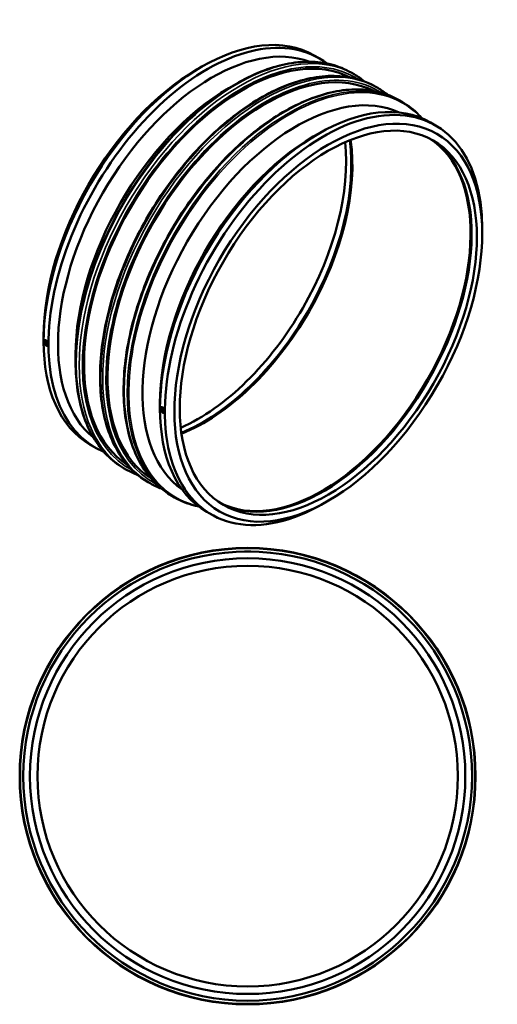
# Model space of a CAD drawing. Header units: millimetres. Extents: x -924 to 2009, y -2121 to 2553.
# Tile 6 of 6: x 872 to 2009, y 212 to 2553. Entities that reach past the tile are written whole.
import ezdxf

# ---------------------------------------------------------------- set-up
doc = ezdxf.new("R2010")
doc.units = ezdxf.units.MM
doc.layers.add('Visible (ANSI)', color=7, linetype='Continuous', lineweight=50)
doc.layers.add('Visible Narrow (ANSI)', color=7, linetype='Continuous', lineweight=35)

msp = doc.modelspace()

# ---------------------------------------------------------------- linework, layer by layer
at = {"layer": 'Visible (ANSI)'}
for p, q in [((1573.533, 2467.995), (1585.102, 2461.334)), ((1294.306, 2434.417), (1305.59, 2440.966)), ((1661.374, 2427.22), (1668.394, 2423.177)), ((1370.306, 2390.652), (1386.458, 2400.025)), ((1719.624, 2393.676), (1724.397, 2390.927)), ((1775.627, 2361.426), (1782.647, 2357.383)), ((1850.436, 2308.537), (1862.005, 2301.876)), ((1571.209, 2274.959), (1582.493, 2281.508)), ((1973.116, 2043.516), (1973.116, 2056.563)), ((929.455, 1800.844), (929.455, 1787.797)), ((931.497, 1790.966), (931.515, 1790.976)), ((936.537, 1787.521), (936.363, 1787.421)), ((938.533, 1784.055), (938.359, 1783.955)), ((938.982, 1777.967), (939.001, 1777.978)), ((1005.455, 1757.078), (1005.455, 1738.403)), ((1206.358, 1641.386), (1206.358, 1628.339)), ((1208.418, 1631.519), (1208.4, 1631.508)), ((1213.266, 1627.963), (1213.44, 1628.064)), ((1215.262, 1624.497), (1215.436, 1624.597)), ((1215.904, 1618.52), (1215.885, 1618.509)), ((1040.567, 1542.484), (1052.135, 1535.822)), ((1119.924, 1486.977), (1126.944, 1482.934)), ((1178.174, 1453.433), (1182.947, 1450.684)), ((1234.177, 1421.183), (1241.197, 1417.14)), ((1608.266, 1409.943), (1596.982, 1403.394)), ((1317.47, 1383.026), (1329.038, 1376.365)), ((1407.464, 1288.427), (1414.964, 1288.427)), ((1407.464, 1288.427), (1407.464, 1288.375)), ((1414.964, 1288.427), (1422.464, 1288.427)), ((1422.464, 1288.427), (1422.464, 1288.375))]:
    msp.add_line(p, q, dxfattribs=at)
for radius in [542.5, 534, 517.98, 500]:
    msp.add_circle((1414.964, 754.427), radius, dxfattribs=at)
for centre, major_axis, start_param, end_param in [((1307.05, 2005.24), (266.483, 462.756), 0, 3.14159265), ((1318.618, 1998.578), (266.483, 462.756), 6.2094405, 9.49852277), ((1329.946, 1992.055), (258.489, 448.873), 0.09463576, 3.04695689), ((1401.506, 1950.846), (265.31, 460.719), 0.0292006, 3.11239206), ((1457.508, 1918.597), (265.31, 460.719), 0.0292006, 3.11239206), ((1295.722, 2011.763), (-258.489, -448.873), 3.92892453, 5.49585344), ((1371.722, 1967.998), (-258.489, -448.873), 3.92892453, 5.49585344), ((1530.849, 1876.362), (258.489, 448.873), 0.05116452, 3.09042813), ((1583.953, 1845.782), (266.483, 462.756), 0, 3.14159265), ((1595.521, 1839.12), (266.483, 462.756), 5.49585344, 10.21210983), ((1572.625, 1852.305), (-258.489, -448.873), 3.92892453, 5.49585344), ((1295.722, 2011.763), (249.516, 433.292), 3.81167967, 5.61309829), ((1308.188, 2004.584), (249.516, 433.292), 3.7803151, 5.64446286), ((1310.682, 2003.149), (249.516, 433.292), 3.77413042, 5.65064754), ((1591.89, 1841.211), (-249.516, -433.292), 0.02986518, 3.11172747), ((1594.383, 1839.776), (-249.516, -433.292), 0.02488652, 3.11670613), ((1591.89, 1841.211), (-249.89, -433.941), 0.15608013, 2.98551252), ((935.239, 1784.466), (-3.743, 6.499), 3.92892453, 7.07051718), ((935.239, 1784.466), (3.743, -6.499), 3.92892453, 7.07051718), ((937.361, 1785.688), (0.998, -1.733), 2.95937364, 6.46540432), ((1212.142, 1625.008), (-3.743, 6.499), 3.92892453, 7.07051718), ((1212.142, 1625.008), (3.743, -6.499), 3.92892453, 7.07051718), ((1214.264, 1626.23), (0.998, -1.733), 2.95937364, 6.46540432)]:
    msp.add_ellipse(centre, major_axis=major_axis, ratio=0.57809312, start_param=start_param, end_param=end_param, dxfattribs=at)
for centre, major_axis in [((1606.849, 1832.597), (-258.489, -448.873)), ((1606.849, 1832.597), (-249.516, -433.292)), ((935.239, 1784.466), (2.495, -4.333)), ((1212.142, 1625.008), (2.495, -4.333))]:
    msp.add_ellipse(centre, major_axis=major_axis, ratio=0.57809312, dxfattribs=at)
for points, knots in [([(1661.374, 2427.22), (1646.825, 2435.598), (1631.132, 2441.988), (1597.916, 2450.627), (1580.394, 2452.876), (1543.996, 2453.215), (1525.12, 2451.305), (1486.483, 2443.418), (1466.721, 2437.44), (1426.782, 2421.589), (1406.604, 2411.717), (1386.458, 2400.025)], [3.928924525, 3.928924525, 3.928924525, 3.928924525, 4.0863909, 4.0863909, 4.243857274, 4.243857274, 4.401323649, 4.401323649, 4.558790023, 4.558790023, 4.716256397, 4.716256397, 4.716256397, 4.716256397]), ([(1719.624, 2393.676), (1690.632, 2410.371), (1657.089, 2419.099), (1584.099, 2419.901), (1544.582, 2411.775), (1463.455, 2379.384), (1421.828, 2354.952), (1340.911, 2292.31), (1301.637, 2254.097), (1229.42, 2167.815), (1196.484, 2119.768), (1140.237, 2018.676), (1116.932, 1965.65), (1082.297, 1859.916), (1070.977, 1807.227), (1061.524, 1707.44), (1063.401, 1660.363), (1080.322, 1576.637), (1095.352, 1539.973), (1133.306, 1486.508), (1154.169, 1467.256), (1178.174, 1453.433)], [3.92892453, 3.92892453, 3.92892453, 3.92892453, 4.24270497, 4.24270497, 4.56082104, 4.56082104, 4.88224489, 4.88224489, 5.20387514, 5.20387514, 5.52522105, 5.52522105, 5.84646233, 5.84646233, 6.16784615, 6.16784615, 6.4895136, 6.4895136, 6.81071321, 6.81071321, 7.07051718, 7.07051718, 7.07051718, 7.07051718]), ([(1775.627, 2361.426), (1746.635, 2378.121), (1713.092, 2386.849), (1640.101, 2387.651), (1600.585, 2379.525), (1519.458, 2347.134), (1477.83, 2322.702), (1396.913, 2260.06), (1357.639, 2221.847), (1285.422, 2135.565), (1252.487, 2087.518), (1196.24, 1986.426), (1172.935, 1933.4), (1138.3, 1827.666), (1126.98, 1774.977), (1117.526, 1675.191), (1119.404, 1628.113), (1136.325, 1544.387), (1151.355, 1507.723), (1189.309, 1454.258), (1210.172, 1435.006), (1234.177, 1421.183)], [3.92892453, 3.92892453, 3.92892453, 3.92892453, 4.24270497, 4.24270497, 4.56082104, 4.56082104, 4.88224489, 4.88224489, 5.20387514, 5.20387514, 5.52522105, 5.52522105, 5.84646233, 5.84646233, 6.16784615, 6.16784615, 6.4895136, 6.4895136, 6.81071321, 6.81071321, 7.07051718, 7.07051718, 7.07051718, 7.07051718]), ([(1830.002, 2318.63), (1827.617, 2321.312), (1825.173, 2323.916), (1810.6, 2338.64), (1797.197, 2349.005), (1782.647, 2357.383)], [3.738839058, 3.738839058, 3.738839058, 3.738839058, 3.771458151, 3.771458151, 3.928924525, 3.928924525, 3.928924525, 3.928924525]), ([(931.515, 1790.976), (931.99, 1791.249), (932.588, 1791.379), (933.898, 1791.257), (934.611, 1791.003), (935.277, 1790.619), (935.942, 1790.236), (936.651, 1789.672), (937.95, 1788.29), (938.542, 1787.471), (939.474, 1785.835), (939.877, 1784.908), (940.411, 1783.081), (940.543, 1782.182), (940.543, 1781.412)], [3.9567159, 3.9567159, 3.9567159, 3.9567159, 4.23778509, 4.23778509, 4.5203041, 4.5203041, 4.5203041, 4.8028231, 4.8028231, 5.08534211, 5.08534211, 5.36786111, 5.36786111, 5.65038012, 5.65038012, 5.65038012, 5.65038012]), ([(940.543, 1781.412), (940.543, 1780.642), (940.411, 1779.899), (939.877, 1778.704), (939.474, 1778.252), (939.006, 1777.98), (939.003, 1777.979), (939.001, 1777.978)], [1.130076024, 1.130076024, 1.130076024, 1.130076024, 1.41259503, 1.41259503, 1.695114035, 1.695114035, 1.696563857, 1.696563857, 1.696563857, 1.696563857]), ([(1005.455, 1738.403), (1005.455, 1715.11), (1007.044, 1692.703), (1013.382, 1650.204), (1018.13, 1630.111), (1030.702, 1592.734), (1038.525, 1575.45), (1057.087, 1544.139), (1067.828, 1530.113), (1091.971, 1505.72), (1105.375, 1495.355), (1119.924, 1486.977)], [0, 0, 0, 0, 0.157466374, 0.157466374, 0.314932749, 0.314932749, 0.472399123, 0.472399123, 0.629865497, 0.629865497, 0.787331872, 0.787331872, 0.787331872, 0.787331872]), ([(1208.418, 1631.519), (1208.893, 1631.792), (1209.491, 1631.921), (1210.801, 1631.799), (1211.514, 1631.545), (1212.845, 1630.778), (1213.554, 1630.214), (1214.853, 1628.832), (1215.445, 1628.014), (1216.377, 1626.377), (1216.78, 1625.45), (1217.314, 1623.623), (1217.446, 1622.724), (1217.446, 1621.954)], [1.69656386, 1.69656386, 1.69656386, 1.69656386, 1.97763304, 1.97763304, 2.26015205, 2.26015205, 2.54267105, 2.54267105, 2.82519006, 2.82519006, 3.10770907, 3.10770907, 3.39022807, 3.39022807, 3.39022807, 3.39022807]), ([(1217.446, 1621.954), (1217.446, 1621.185), (1217.314, 1620.441), (1216.78, 1619.246), (1216.377, 1618.795), (1215.909, 1618.523), (1215.906, 1618.521), (1215.904, 1618.52)], [3.390228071, 3.390228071, 3.390228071, 3.390228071, 3.672747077, 3.672747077, 3.955266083, 3.955266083, 3.956715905, 3.956715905, 3.956715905, 3.956715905]), ([(1241.197, 1417.14), (1255.747, 1408.762), (1271.439, 1402.372), (1291.488, 1397.158), (1294.968, 1396.351), (1298.484, 1395.634)], [0.787331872, 0.787331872, 0.787331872, 0.787331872, 0.944798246, 0.944798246, 0.977417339, 0.977417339, 0.977417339, 0.977417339])]:
    msp.add_open_spline(points, degree=3, knots=knots, dxfattribs=at)
for points in [[(1692.828, 2406.374), (1685.105, 2412.641), (1676.947, 2418.252), (1668.394, 2423.177)], [(1748.831, 2374.124), (1741.108, 2380.391), (1732.95, 2386.002), (1724.397, 2390.927)], [(1126.944, 1482.934), (1135.497, 1478.009), (1144.444, 1473.769), (1153.741, 1470.235)], [(1182.947, 1450.684), (1191.5, 1445.759), (1200.447, 1441.519), (1209.744, 1437.985)]]:
    msp.add_open_spline(points, degree=3, dxfattribs=at)
at = {"layer": 'Visible Narrow (ANSI)'}
msp.add_circle((1414.964, 754.427), 540.911, dxfattribs=at)
for centre, major_axis, start_param, end_param in [((1397.669, 1953.056), (270.725, 470.122), 0, 3.14159265), ((1390.649, 1957.098), (-270.725, -470.122), 3.14159265, 6.28318531), ((1401.506, 1950.846), (-268.018, -465.42), 3.1123325, 6.31244546), ((1453.672, 1920.806), (270.725, 470.122), 0, 3.14159265), ((1448.899, 1923.554), (-270.725, -470.122), 3.14159265, 6.28318531), ((1457.508, 1918.597), (-268.018, -465.42), 3.1123325, 6.31244546), ((1511.922, 1887.262), (270.725, 470.122), 0, 3.14159265), ((1504.902, 1891.304), (-270.725, -470.122), 3.14159265, 6.28318531), ((1514.635, 1885.7), (-269.932, -468.745), 2.96311519, 6.46166278), ((1387.937, 1958.66), (-269.932, -468.745), 3.92892453, 5.49585344)]:
    msp.add_ellipse(centre, major_axis=major_axis, ratio=0.57809312, start_param=start_param, end_param=end_param, dxfattribs=at)

doc.saveas('drawing.dxf')
